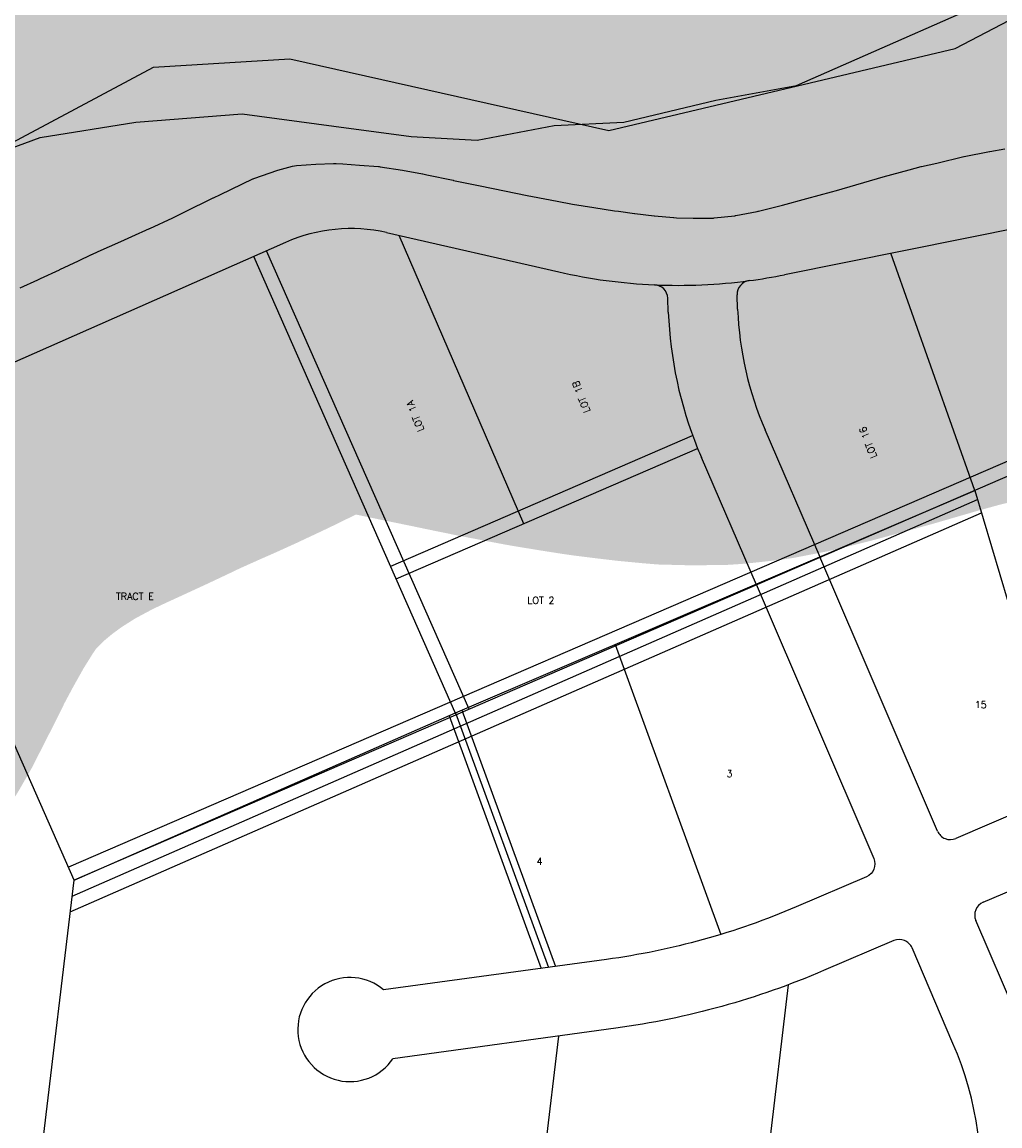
# Model space of a CAD drawing. Header units: feet. Extents: x 18803 to 104580, y -6601 to 116448.
# Tile 94 of 102: x 84200 to 85609, y 84744 to 86334. Entities that reach past the tile are written whole.
import ezdxf

# ---------------------------------------------------------------- set-up
doc = ezdxf.new("R2010")
doc.units = ezdxf.units.FT
doc.header["$LTSCALE"] = 100
doc.header["$MEASUREMENT"] = 0
for name, color, linetype in [('ELPC BOLD TITLE SHEET', 3, 'Continuous'), ('ELPC-XIST', 6, 'Continuous'), ('ELRE', 3, 'Continuous'), ('ELRP', 253, 'Continuous'), ('ETRP', 1, 'Continuous'), ('SL-VICINITY MAP', 2, 'Continuous')]:
    doc.layers.add(name, color=color, linetype=linetype)
doc.styles.add('L100', font='simplex.shx', dxfattribs={"height": 10})

msp = doc.modelspace()

# ---------------------------------------------------------------- linework, layer by layer
at = {"layer": 'ELPC BOLD TITLE SHEET', "const_width": 1000}
msp.add_lwpolyline([(86116.86358721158, 86277.23406850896), (86092.35083716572, 86267.02157053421), (86092.08694488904, 86266.90983404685), (86074.66593964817, 86259.41448355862), (86048.97633912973, 86248.14086231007), (86048.79076234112, 86248.05850874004), (86034.950645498, 86241.84817210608), (86034.84277147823, 86241.80007647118), (86008.89471439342, 86230.30544293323), (85996.61703016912, 86225.15155597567), (85996.57458464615, 86225.13378454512), (85976.50784273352, 86216.75391301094), (85960.0360478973, 86210.26463481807), (85958.97909701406, 86209.87739839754), (85950.13240432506, 86206.87611317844), (85949.44786543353, 86206.63211874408), (85927.89640697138, 86198.57643923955), (85906.33786301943, 86191.74854877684), (85883.92602267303, 86185.17523124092), (85882.5308714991, 86184.80977510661), (85881.59194248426, 86184.5928050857), (85856.19386525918, 86179.85000299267), (85842.06010160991, 86177.80136028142), (85841.36863352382, 86177.71177717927), (85829.28644393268, 86176.33189665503), (85803.7248036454, 86173.6558277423), (85803.02798513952, 86173.57117097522), (85800.9182956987, 86173.27926571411), (85800.12082289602, 86173.18429105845), (85770.77976603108, 86170.25225266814), (85764.9269538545, 86169.86197135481), (85738.50229176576, 86167.91766161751), (85724.79477222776, 86166.76317867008), (85724.31060187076, 86166.71743190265), (85718.46837481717, 86166.10536381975), (85693.1936012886, 86162.97983494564), (85693.1787156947, 86162.97797984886), (85693.16378825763, 86162.9761290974), (85671.92007807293, 86160.32184350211), (85671.64143378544, 86160.28533438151), (85662.46349173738, 86159.02690843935), (85628.53899642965, 86153.77991583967), (85617.04930498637, 86151.90908260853), (85616.49458064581, 86151.81155526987), (85594.57939038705, 86147.67279770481), (85594.5481535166, 86147.66682986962), (85594.51687573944, 86147.66089995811), (85557.78752229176, 86140.61677034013), (85557.3787243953, 86140.53447865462), (85557.3347961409, 86140.52517257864), (85518.54352054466, 86131.27971630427), (85518.32501582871, 86131.22879623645), (85496.2787854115, 86126.2077375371), (85495.66716639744, 86126.05944114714), (85478.55785829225, 86121.6577070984), (85441.00174594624, 86111.30518869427), (85374.08711525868, 86091.89220023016), (85366.80990264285, 86089.91604370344), (85331.03706654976, 86080.0408848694), (85330.92626187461, 86080.01058702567), (85296.26736068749, 86070.6242358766), (85295.82522748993, 86070.50928828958), (85261.47744368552, 86061.94970673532), (85261.00678156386, 86061.8376641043), (85259.37890267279, 86061.46819636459), (85228.5889712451, 86055.49689831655), (85228.54246888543, 86055.48983931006), (85227.59797392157, 86055.36757493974), (85197.66386736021, 86052.12805629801), (85196.6520817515, 86052.04165227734), (85196.09342396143, 86052.00663574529), (85167.89864257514, 86051.74032338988), (85167.12861625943, 86051.74664283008), (85143.49459414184, 86052.35784354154), (85139.49115834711, 86052.68430075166), (85139.18596865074, 86052.71126815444), (85111.73927937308, 86055.32396888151), (85111.2614438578, 86055.37483950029), (85083.20651718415, 86058.67853393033), (85083.01768507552, 86058.70161002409), (85059.53509835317, 86061.67579652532), (85054.05373835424, 86062.48727952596), (85053.88484397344, 86062.5129492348), (85024.4460402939, 86067.10346541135), (85024.2548272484, 86067.13414240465), (84993.4756505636, 86072.21083488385), (84993.46531279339, 86072.21254248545), (84988.58919307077, 86073.01916261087), (84961.24614515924, 86078.1406448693), (84961.12584276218, 86078.1635275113), (84928.39797486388, 86084.48384384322), (84928.20404686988, 86084.52222933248), (84895.62306112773, 86091.12852491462), (84895.53104261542, 86091.1473936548), (84860.41835477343, 86098.42788671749), (84860.38922473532, 86098.43386442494), (84860.36004318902, 86098.43989425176), (84821.85433856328, 86106.31409323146), (84821.77064309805, 86106.33137781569), (84783.75696505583, 86114.25875860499), (84777.64156537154, 86115.47420006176), (84777.38510178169, 86115.52362951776), (84748.43434015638, 86120.92967153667), (84716.4811625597, 86125.91792694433), (84715.02416890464, 86126.11331181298), (84713.8041339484, 86126.24176679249), (84686.55731880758, 86128.32952507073), (84662.77605546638, 86129.90735340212), (84662.45360870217, 86129.93106598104), (84652.73375975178, 86130.71582596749), (84650.84431828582, 86130.79051366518), (84649.04280683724, 86130.78808926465), (84623.90170991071, 86129.67388778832), (84595.76988423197, 86127.55086298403), (84592.89418565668, 86127.11553305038), (84590.13553396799, 86126.55286737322), (84569.1319089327, 86121.14156634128), (84534.47744776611, 86108.95579726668), (84533.31370323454, 86108.51689472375), (84532.77831902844, 86108.26705228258), (84486.12767584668, 86085.88576158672), (84486.11010267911, 86085.87730691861), (84486.09257259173, 86085.868888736), (84476.12887415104, 86081.07071405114), (84475.93849913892, 86080.97809652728), (84434.09203528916, 86060.41232181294), (84433.8327088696, 86060.2866352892), (84417.55965241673, 86052.50959456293), (84384.38515131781, 86036.94018209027), (84384.05753698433, 86036.78911642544), (84358.6353707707, 86025.27415406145), (84342.67860412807, 86018.322804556), (84310.09164849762, 86003.71732627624), (84301.06335048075, 85999.5920913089), (84300.61607129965, 85999.3826770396), (84281.81722987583, 85990.36733458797), (84281.64556066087, 85990.2857586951), (84254.77036397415, 85977.63209477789), (84254.57739345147, 85977.54215965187), (84226.94422318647, 85964.79498124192), (84223.2230620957, 85963.05772828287), (84197.78612590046, 85951.41302526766), (84176.22103658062, 85941.24803315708), (84175.82642722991, 85941.05827768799), (84166.42593956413, 85936.44784667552), (84147.61581870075, 85926.78506554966), (84134.24631677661, 85919.53506057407), (84133.68573543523, 85919.23951016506), (84127.8116371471, 85916.22996899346), (84126.76159594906, 85915.66226330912), (84104.0718045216, 85902.73747948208), (84062.26665191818, 85876.14881060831), (84061.56306491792, 85875.68606291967), (84061.51413212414, 85875.6503194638), (84024.46015100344, 85848.52132567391), (84020.0274304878, 85845.10975250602), (84019.17542338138, 85844.42496093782), (83985.70563711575, 85816.34236092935), (83981.07911285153, 85812.16717759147), (83980.32778942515, 85811.4616249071), (83949.71049897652, 85781.54480128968), (83943.24879053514, 85774.81856208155), (83942.487734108, 85773.9917095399), (83916.09759278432, 85744.06173728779), (83911.10870921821, 85737.66899987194), (83910.24320021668, 85736.4965984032), (83886.53867105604, 85702.52029811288), (83883.04127901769, 85697.13496101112), (83882.75441403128, 85696.68390490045), (83860.40531675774, 85660.79331985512), (83856.43951751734, 85654.03718046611), (83856.1759985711, 85653.57823127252), (83836.18361098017, 85617.97303588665), (83836.10089759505, 85617.82463583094), (83835.90394116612, 85617.46863515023), (83817.423306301, 85583.00085439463), (83817.00493431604, 85582.1862189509), (83811.72082490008, 85571.43256646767), (83811.67138066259, 85571.33247883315), (83798.12527320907, 85544.05730482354), (83789.22639367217, 85526.65913954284), (83774.51519382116, 85497.67147168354), (83767.07295451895, 85484.64863182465), (83765.85986457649, 85482.71432605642), (83747.64086770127, 85456.14606127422), (83734.58294154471, 85441.39159017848), (83731.20820433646, 85438.17691361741), (83713.1812226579, 85423.71906700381), (83689.54641479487, 85410.00632416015)], dxfattribs=at)
at = {"layer": 'ELPC-XIST'}
msp.add_lwpolyline([(84197.78612590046, 85951.41302526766), (84223.2230620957, 85963.05772828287), (84226.94422318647, 85964.79498124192), (84254.57739345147, 85977.54215965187), (84254.77036397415, 85977.63209477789), (84281.64556066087, 85990.2857586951), (84281.81722987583, 85990.36733458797), (84300.61607129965, 85999.3826770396), (84301.06335048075, 85999.5920913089), (84310.09164849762, 86003.71732627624), (84342.67860412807, 86018.322804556), (84358.6353707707, 86025.27415406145), (84384.05753698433, 86036.78911642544), (84384.38515131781, 86036.94018209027), (84417.55965241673, 86052.50959456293), (84433.8327088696, 86060.2866352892), (84434.09203528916, 86060.41232181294), (84475.93849913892, 86080.97809652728), (84476.12887415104, 86081.07071405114), (84486.09257259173, 86085.868888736), (84486.11010267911, 86085.87730691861), (84486.12767584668, 86085.88576158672), (84532.77831902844, 86108.26705228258), (84533.31370323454, 86108.51689472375), (84534.47744776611, 86108.95579726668), (84569.1319089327, 86121.14156634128), (84590.13553396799, 86126.55286737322), (84592.89418565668, 86127.11553305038), (84595.76988423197, 86127.55086298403), (84623.90170991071, 86129.67388778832), (84649.04280683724, 86130.78808926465), (84650.84431828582, 86130.79051366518), (84652.73375975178, 86130.71582596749), (84662.45360870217, 86129.93106598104), (84662.77605546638, 86129.90735340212), (84686.55731880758, 86128.32952507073), (84713.8041339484, 86126.24176679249), (84715.02416890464, 86126.11331181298), (84716.4811625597, 86125.91792694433), (84748.43434015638, 86120.92967153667), (84777.38510178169, 86115.52362951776), (84777.64156537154, 86115.47420006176), (84783.75696505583, 86114.25875860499), (84821.77064309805, 86106.33137781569), (84821.85433856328, 86106.31409323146), (84860.36004318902, 86098.43989425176), (84860.38922473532, 86098.43386442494), (84860.41835477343, 86098.42788671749), (84895.53104261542, 86091.1473936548), (84895.62306112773, 86091.12852491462), (84928.20404686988, 86084.52222933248), (84928.39797486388, 86084.48384384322), (84961.12584276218, 86078.1635275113), (84961.24614515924, 86078.1406448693), (84988.58919307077, 86073.01916261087), (84993.46531279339, 86072.21254248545), (84993.4756505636, 86072.21083488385), (85024.2548272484, 86067.13414240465), (85024.4460402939, 86067.10346541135), (85053.88484397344, 86062.5129492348), (85054.05373835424, 86062.48727952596), (85059.53509835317, 86061.67579652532), (85083.01768507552, 86058.70161002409), (85083.20651718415, 86058.67853393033), (85111.2614438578, 86055.37483950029), (85111.73927937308, 86055.32396888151), (85139.18596865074, 86052.71126815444), (85139.49115834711, 86052.68430075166), (85143.49459414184, 86052.35784354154), (85167.12861625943, 86051.74664283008), (85167.89864257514, 86051.74032338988), (85196.09342396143, 86052.00663574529), (85196.6520817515, 86052.04165227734), (85197.66386736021, 86052.12805629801), (85227.59797392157, 86055.36757493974), (85228.54246888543, 86055.48983931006), (85228.5889712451, 86055.49689831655), (85259.37890267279, 86061.46819636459), (85261.00678156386, 86061.8376641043), (85261.47744368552, 86061.94970673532), (85295.82522748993, 86070.50928828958), (85296.26736068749, 86070.6242358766), (85330.92626187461, 86080.01058702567), (85331.03706654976, 86080.0408848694), (85366.80990264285, 86089.91604370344), (85374.08711525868, 86091.89220023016), (85441.00174594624, 86111.30518869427), (85478.55785829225, 86121.6577070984), (85495.66716639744, 86126.05944114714), (85496.2787854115, 86126.2077375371), (85518.32501582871, 86131.22879623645), (85518.54352054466, 86131.27971630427), (85557.3347961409, 86140.52517257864), (85557.3787243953, 86140.53447865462), (85557.78752229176, 86140.61677034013), (85594.51687573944, 86147.66089995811), (85594.5481535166, 86147.66682986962), (85594.57939038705, 86147.67279770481), (85616.49458064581, 86151.81155526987)], dxfattribs=at)
at = {"layer": 'ELRE'}
for p, q in [((84844.44407124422, 85344.43156496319), (84552.71408399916, 86004.87155341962)), ((85857.98897370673, 85804.6436493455), (84267.31768652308, 85116.57944715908)), ((84731.53771359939, 85550.53936868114), (85166.5482632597, 85738.70847011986)), ((84272.65933001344, 85075.25176668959), (85577.13516207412, 85646.38646398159)), ((84269.91959759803, 85052.21930454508), (85582.86239386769, 85627.06106709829)), ((84834.22904660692, 85342.87106608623), (84968.84539588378, 84973.76952268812)), ((84815.84530780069, 85334.9061693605), (84948.5670834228, 84970.99931489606))]:
    msp.add_line(p, q, dxfattribs=at)
at = {"layer": 'ELRP'}
for p, q in [((85545.07430024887, 86296.05745975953), (86028.71438580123, 86551.59858687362)), ((85045.80056577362, 86178.18151622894), (85545.07430024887, 86296.05745975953)), ((84389.64774582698, 86269.14177433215), (84586.26246170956, 86281.4565418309)), ((84586.26246170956, 86281.4565418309), (85045.80056577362, 86178.18151622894)), ((83878.82007029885, 85996.56869071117), (84389.64774582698, 86269.14177433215)), ((85766.05780303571, 86064.45205383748), (85299.1203678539, 85970.32607163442)), ((84725.40602814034, 86030.97276561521), (84973.62377194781, 85974.41369862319)), ((84923.18182052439, 85611.6464411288), (84743.58933967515, 86026.82950365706)), ((84580.15462407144, 86016.99244788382), (84180.70931515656, 85840.551517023)), ((84826.08725549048, 85336.49110115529), (84534.41881802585, 85996.79174865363)), ((85573.20592701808, 85659.66636483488), (85452.20214988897, 86001.18453789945)), ((85231.42911928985, 85920.51107683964), (85230.62227800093, 85941.17851348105)), ((85131.50523546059, 85916.61012305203), (85130.72511226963, 85936.59316909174)), ((85864.67600946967, 85785.74529224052), (84275.39906242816, 85098.2842288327)), ((85350.3148808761, 85563.25213326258), (85270.96023147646, 85746.70472664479)), ((84739.61908950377, 85532.24415035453), (85173.73172805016, 85720.02484942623)), ((84275.39906242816, 85098.2842288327), (84006.46690393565, 85707.11280119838)), ((85258.5335153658, 85523.55098787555), (85179.17886596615, 85707.00358125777)), ((84825.03117156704, 85338.92798823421), (85573.20028354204, 85659.66392368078)), ((85573.20028354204, 85659.66392368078), (85701.9793585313, 85225.12472148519)), ((85519.46528094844, 85168.64227289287), (85349.98862815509, 85563.97432897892)), ((85054.7999673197, 85437.42859252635), (85207.08641616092, 85019.87780016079)), ((84275.39906242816, 85098.2842288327), (84825.03117156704, 85338.92798823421)), ((84825.02396844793, 85338.92483451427), (84958.70623965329, 84972.38441879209)), ((85701.9793585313, 85225.12472148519), (85545.7276589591, 85158.14048727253)), ((85585.12913993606, 85066.23007819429), (85833.29124858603, 85172.61579338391)), ((84220.27012373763, 84634.82466377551), (84275.39906242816, 85098.2842288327)), ((85633.60301490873, 84902.39731053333), (85574.62735431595, 85039.96770018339)), ((85250.62728324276, 84492.12174209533), (85304.78849595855, 84947.44580028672)), ((84932.86742983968, 84529.91956697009), (84973.73771471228, 84873.50906643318))]:
    msp.add_line(p, q, dxfattribs=at)
for points in [[(85258.07821907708, 85524.5728480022), (85427.55439573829, 85129.2419025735, -0.4142135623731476), (85417.05261011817, 85102.97952456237), (85315.95116013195, 85059.63789548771, -0.06740850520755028), (85042.39997584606, 84983.81776861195), (84721.28242811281, 84939.95009794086)], [(85541.69260583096, 84862.99582955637), (85482.71646910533, 85000.56732986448, 0.4142135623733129), (85456.45409109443, 85011.0691154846), (85355.35264110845, 84967.72748640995, -0.06740850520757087), (85055.9352001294, 84884.73801435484), (84734.81771658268, 84840.87035245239)]]:
    msp.add_lwpolyline(points, format="xyb", dxfattribs=at)
for centre, radius, start, end in [((84673.87458188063, 85804.81947126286), 231.9499999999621, 77.16370469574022, 113.8317602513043), ((85145.89220855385, 86730.45586818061), 775.4199999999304, 257.1639824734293, 267.4671115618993), ((85145.89220855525, 86730.45586817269), 775.4199999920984, 267.4671115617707, 277.5645380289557), ((85250.60705476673, 85941.95870423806), 20, 97.56479028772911, 182.2356491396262), ((85145.89220855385, 86730.45586818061), 775.4199999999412, 277.5647902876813, 281.3970380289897), ((85110.74033550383, 85935.81297833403), 20, 2.235649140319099, 87.46711156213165), ((85716.5495828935, 85939.4498173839), 585.4900000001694, 182.2356491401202, 202.0101911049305), ((85716.54958289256, 85939.44981738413), 485.4899999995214, 182.235649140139, 203.3914824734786), ((85716.5495828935, 85939.4498173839), 585.4900000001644, 202.0101911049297, 203.3914824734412), ((85537.84736276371, 85176.52256908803), 20, 203.2045444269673, 293.2045444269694), ((85593.00943613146, 85047.84799637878), 20, 113.2045444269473, 203.2045444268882), ((84672.66281082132, 84882.84376891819), 75.00000000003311, 49.58926664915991, 325.9687110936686), ((85072.91275537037, 84662.0325159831), 510.0400000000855, 353.2164888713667, 23.20454442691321)]:
    msp.add_arc(centre, radius, start, end, dxfattribs=at)
at = {"layer": 'SL-VICINITY MAP'}
msp.add_lwpolyline([(84115.52229292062, 86127.2308562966), (84226.68381676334, 86168.22054653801), (84364.17850160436, 86189.9058053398), (84517.43135681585, 86201.97651070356), (84649.72445815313, 86184.21194159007), (84761.1059470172, 86169.42466090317), (84856.13877667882, 86164.24335238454), (84967.15987890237, 86185.54388397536), (85067.59372132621, 86190.28462463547), (85199.82781502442, 86221.73699290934), (85315.99929205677, 86243.11237230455), (85670.33033383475, 86399.1962575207)], dxfattribs=at)

# ---------------------------------------------------------------- texts
at = {"layer": 'ETRP', "style": 'L100'}
for s, rotation, p in [('LOT 1B', 111.0169568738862, (85019.36934202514, 85773.6583430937)), ('LOT 1A', 111.0169568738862, (84780.10467961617, 85746.63260853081)), ('LOT 16', 111.0169568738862, (85432.57357963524, 85708.20844313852)), ('TRACT E', 359.9659269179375, (84335.79357319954, 85502.15790897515)), ('LOT 2', 359.9659269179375, (84928.47175539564, 85496.3736843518)), ('15', 359.7449157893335, (85573.1807051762, 85346.16559118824)), ('3', 359.7449157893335, (85215.41086389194, 85246.70822792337)), ('4', 359.7449157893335, (84941.74169662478, 85120.18054002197))]:
    msp.add_text(s, height=10, rotation=rotation, dxfattribs=at).set_placement(p)

doc.saveas('drawing.dxf')
